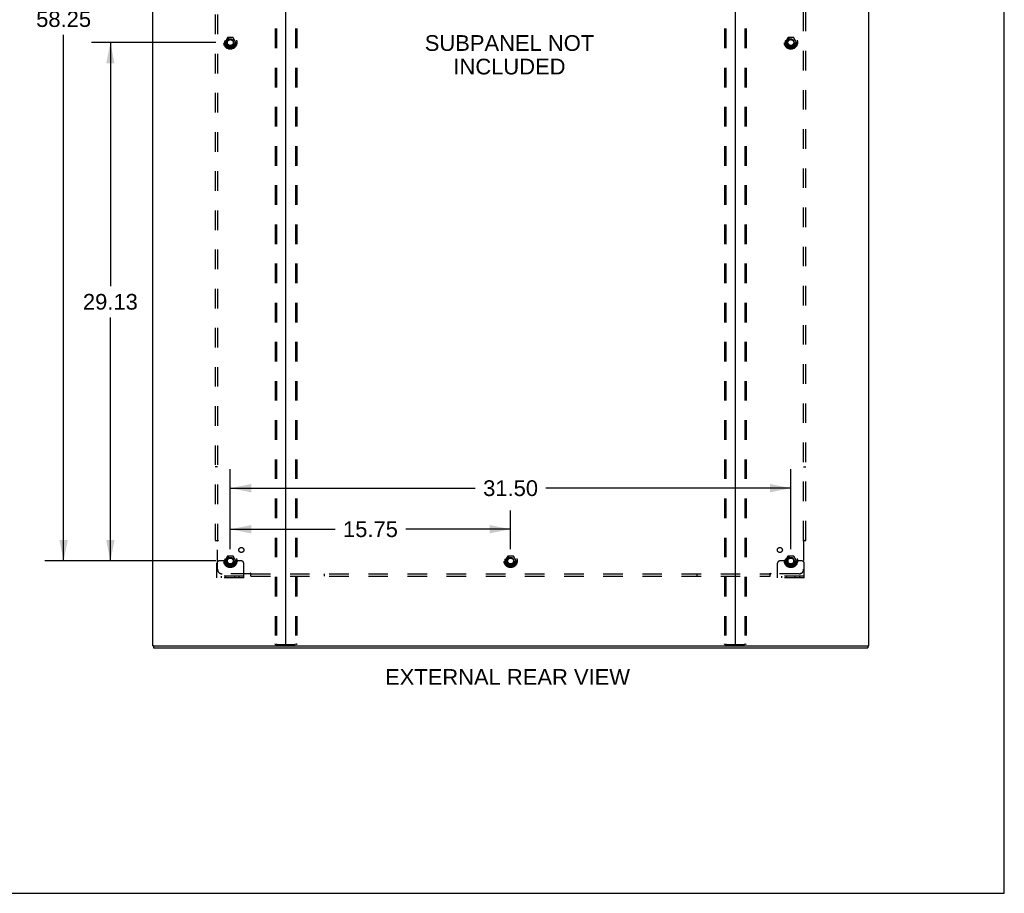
# Model space of a CAD drawing. Header units: inches. Extents: x 0 to 200, y 0 to 129.
# Tile 15 of 17: x 145 to 200, y 0 to 49. Entities that reach past the tile are written whole.
import ezdxf

# ---------------------------------------------------------------- set-up
doc = ezdxf.new("R2010")
doc.units = ezdxf.units.IN
doc.header["$LTSCALE"] = 11
doc.header["$MEASUREMENT"] = 0
doc.linetypes.add('HIDDEN', pattern=[0.2, 0.1, -0.1])
doc.layers.get('0').update_dxf_attribs({"linetype": 'CONTINUOUS'})
for name, color, linetype in [('DEFAULT_2', 8, 'HIDDEN'), ('DIMENSIONS', 7, 'CONTINUOUS'), ('SUBPANEL', 7, 'CONTINUOUS')]:
    doc.layers.add(name, color=color, linetype=linetype)
doc.styles.get("Standard").update_dxf_attribs({"font": 'arial.ttf'})
doc.dimstyles.new('DIMSTYLE_1', dxfattribs={"dimtxt": 0.882353, "dimasz": 1.176471, "dimexe": 0.09, "dimexo": 0.07, "dimgap": 0.0375, "dimtad": 0, "dimtih": 1, "dimtoh": 1, "dimzin": 4, "dimdsep": 46, "dimtxsty": 'Standard', "dimblk": '_FILLED', "dimblk1": '_FILLED', "dimblk2": '_FILLED', "dimcen": 0.09, "dimadec": 3, "dimazin": 1, "dimtfac": 1, "dimtdec": 3, "dimtofl": 0, "dimtmove": 0, "dimatfit": 3, "dimldrblk": '_FILLED', "dimfxl": 0, "dimtolj": 1, "dimtzin": 4, "dimarcsym": 0})

# ---------------------------------------------------------------- blocks, each defined once
blk = doc.blocks.new('_FILLED')
at = {"color": 0, "linetype": 'ByBlock'}
blk.add_solid([(0, 0), (-1, 0.2), (-1, -0.2)], dxfattribs=at)
blk = doc.blocks.new('*D3')
at = {"layer": 'DIMENSIONS', "color": 2, "linetype": 'Continuous'}
for p, q in [((156.505, 19.328), (156.505, 21.513)), ((172.255, 19.328), (172.255, 21.513)), ((156.505, 20.455), (162.398, 20.455)), ((172.255, 20.455), (166.363, 20.455))]:
    blk.add_line(p, q, dxfattribs=at)
at = {"layer": 'DIMENSIONS', "color": 2, "linetype": 'Continuous', "xscale": 1.1764705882, "yscale": 1.1764705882, "zscale": 1.1764705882, "rotation": 180}
blk.add_blockref('_FILLED', (156.505, 20.455), dxfattribs=at)
at = {"layer": 'DIMENSIONS', "color": 2, "linetype": 'Continuous', "xscale": 1.1764705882, "yscale": 1.1764705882, "zscale": 1.1764705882}
blk.add_blockref('_FILLED', (172.255, 20.455), dxfattribs=at)
at = {"layer": 'DIMENSIONS', "color": 2, "linetype": 'Continuous', "insert": (164.38, 20.896), "char_height": 0.8824, "width": 3.08332, "attachment_point": 2, "line_spacing_factor": 0.9}
blk.add_mtext('15.75', dxfattribs=at)
blk = doc.blocks.new('*D4')
at = {"layer": 'DIMENSIONS', "color": 2, "linetype": 'Continuous'}
for p, q in [((155.682, 76.92), (146.077, 76.92)), ((147.136, 76.92), (147.136, 49.995)), ((147.136, 18.67), (147.136, 48.231)), ((155.682, 18.67), (146.077, 18.67))]:
    blk.add_line(p, q, dxfattribs=at)
at = {"layer": 'DIMENSIONS', "color": 2, "linetype": 'Continuous', "xscale": 1.1764705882, "yscale": 1.1764705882, "zscale": 1.1764705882}
for p, rotation in [((147.136, 76.92), 90), ((147.136, 18.67), 270)]:
    blk.add_blockref('_FILLED', p, dxfattribs=dict(at, rotation=rotation))
at = {"layer": 'DIMENSIONS', "color": 2, "linetype": 'Continuous', "insert": (147.136, 49.554), "char_height": 0.8824, "width": 3.08332, "attachment_point": 2, "line_spacing_factor": 0.9}
blk.add_mtext('58.25', dxfattribs=at)
blk = doc.blocks.new('*D5')
at = {"layer": 'DIMENSIONS', "color": 2, "linetype": 'Continuous'}
for p, q in [((156.505, 19.328), (156.505, 23.82)), ((188.005, 19.328), (188.005, 23.82)), ((156.505, 22.761), (170.273, 22.761)), ((188.005, 22.761), (174.238, 22.761))]:
    blk.add_line(p, q, dxfattribs=at)
at = {"layer": 'DIMENSIONS', "color": 2, "linetype": 'Continuous', "xscale": 1.1764705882, "yscale": 1.1764705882, "zscale": 1.1764705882, "rotation": 180}
blk.add_blockref('_FILLED', (156.505, 22.761), dxfattribs=at)
at = {"layer": 'DIMENSIONS', "color": 2, "linetype": 'Continuous', "xscale": 1.1764705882, "yscale": 1.1764705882, "zscale": 1.1764705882}
blk.add_blockref('_FILLED', (188.005, 22.761), dxfattribs=at)
at = {"layer": 'DIMENSIONS', "color": 2, "linetype": 'Continuous', "insert": (172.255, 23.202), "char_height": 0.8824, "width": 3.08332, "attachment_point": 2, "line_spacing_factor": 0.9}
blk.add_mtext('31.50', dxfattribs=at)
blk = doc.blocks.new('*D6')
at = {"layer": 'DIMENSIONS', "color": 2, "linetype": 'Continuous'}
for p, q in [((155.682, 47.795), (148.704, 47.795)), ((149.763, 47.795), (149.763, 34.114)), ((149.763, 18.67), (149.763, 32.35)), ((155.682, 18.67), (148.704, 18.67))]:
    blk.add_line(p, q, dxfattribs=at)
at = {"layer": 'DIMENSIONS', "color": 2, "linetype": 'Continuous', "xscale": 1.1764705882, "yscale": 1.1764705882, "zscale": 1.1764705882}
for p, rotation in [((149.763, 47.795), 90), ((149.763, 18.67), 270)]:
    blk.add_blockref('_FILLED', p, dxfattribs=dict(at, rotation=rotation))
at = {"layer": 'DIMENSIONS', "color": 2, "linetype": 'Continuous', "insert": (149.763, 33.673), "char_height": 0.8824, "width": 3.08332, "attachment_point": 2, "line_spacing_factor": 0.9}
blk.add_mtext('29.13', dxfattribs=at)

msp = doc.modelspace()

# ---------------------------------------------------------------- linework, layer by layer
at = {"color": 7, "linetype": 'Continuous'}
for p, q in [((200, 0), (200, 129.412)), ((152.182, 13.899), (152.182, 13.795)), ((152.187, 13.899), (152.22, 13.899)), ((159.59, 13.899), (184.92, 13.899)), ((192.29, 13.899), (192.324, 13.899)), ((192.328, 13.899), (192.328, 13.795)), ((0, 0), (200, 0))]:
    msp.add_line(p, q, dxfattribs=at)
at = {"color": 3, "linetype": 'Continuous'}
for p, q in [((152.13, 81.691), (152.13, 13.899)), ((159.63, 13.939), (159.63, 81.651)), ((184.88, 81.651), (184.88, 13.939)), ((192.38, 13.899), (192.38, 81.691)), ((152.187, 13.899), (152.13, 13.899)), ((152.22, 13.899), (159.59, 13.899)), ((184.92, 13.899), (192.29, 13.899)), ((192.324, 13.899), (192.38, 13.899)), ((152.182, 13.795), (192.328, 13.795))]:
    msp.add_line(p, q, dxfattribs=at)
for centre, start, end in [((159.59, 13.939), 270, 360), ((184.92, 13.939), 180, 270)]:
    msp.add_arc(centre, 0.04, start, end, dxfattribs=at)
at = {"color": 7, "linetype": 'Continuous'}
for centre, start, end in [((159.67, 13.939), 180, 270), ((184.84, 13.939), 270, 360)]:
    msp.add_arc(centre, 0.04, start, end, dxfattribs=at)
at = {"layer": 'DEFAULT_2', "color": 8, "linetype": 'HIDDEN'}
for p, q in [((159.027, 81.577), (159.027, 14.012)), ((159.1, 81.577), (159.1, 14.012)), ((160.161, 81.577), (160.161, 14.012)), ((160.234, 81.577), (160.234, 14.012)), ((184.277, 81.577), (184.277, 14.012)), ((184.35, 81.577), (184.35, 14.012)), ((185.411, 81.577), (185.411, 14.012)), ((185.484, 81.577), (185.484, 14.012)), ((156.342, 48.067), (156.188, 47.8)), ((156.188, 47.79), (156.342, 47.522)), ((156.66, 48.072), (156.351, 48.072)), ((156.823, 47.8), (156.669, 48.067)), ((156.669, 47.522), (156.823, 47.79)), ((187.842, 48.067), (187.688, 47.8)), ((187.688, 47.79), (187.842, 47.522)), ((188.16, 48.072), (187.851, 48.072)), ((188.323, 47.8), (188.169, 48.067)), ((188.169, 47.522), (188.323, 47.79)), ((156.66, 47.517), (156.351, 47.517)), ((188.16, 47.517), (187.851, 47.517)), ((156.342, 18.942), (156.188, 18.675)), ((156.66, 18.947), (156.351, 18.947)), ((156.823, 18.675), (156.669, 18.942)), ((172.092, 18.942), (171.938, 18.675)), ((172.41, 18.947), (172.101, 18.947)), ((172.573, 18.675), (172.419, 18.942)), ((187.842, 18.942), (187.688, 18.675)), ((188.16, 18.947), (187.851, 18.947)), ((188.323, 18.675), (188.169, 18.942)), ((155.755, 17.722), (155.755, 18.545)), ((155.97, 18.67), (155.88, 18.67)), ((156.091, 18.67), (155.97, 18.67)), ((156.33, 18.67), (156.091, 18.67)), ((156.188, 18.665), (156.342, 18.397)), ((156.66, 18.392), (156.351, 18.392)), ((156.669, 18.397), (156.823, 18.665)), ((156.68, 18.67), (156.92, 18.67)), ((157.041, 18.67), (156.92, 18.67)), ((157.13, 18.67), (157.041, 18.67)), ((157.255, 17.722), (157.255, 18.545)), ((171.938, 18.665), (172.092, 18.397)), ((172.41, 18.392), (172.101, 18.392)), ((172.419, 18.397), (172.573, 18.665)), ((187.255, 17.722), (187.255, 18.545)), ((187.47, 18.67), (187.38, 18.67)), ((187.591, 18.67), (187.47, 18.67)), ((187.83, 18.67), (187.591, 18.67)), ((187.688, 18.665), (187.842, 18.397)), ((188.16, 18.392), (187.851, 18.392)), ((188.169, 18.397), (188.323, 18.665)), ((188.18, 18.67), (188.42, 18.67)), ((188.541, 18.67), (188.42, 18.67)), ((188.63, 18.67), (188.541, 18.67)), ((188.755, 17.722), (188.755, 18.545)), ((157.255, 17.826), (155.755, 17.826)), ((157.255, 17.722), (155.755, 17.722)), ((156.002, 17.722), (156.002, 17.826)), ((156.258, 17.722), (156.258, 17.826)), ((156.752, 17.722), (156.752, 17.826)), ((157.008, 17.722), (157.008, 17.826)), ((188.755, 17.826), (187.255, 17.826)), ((188.755, 17.722), (187.255, 17.722)), ((187.502, 17.722), (187.502, 17.826)), ((187.758, 17.722), (187.758, 17.826)), ((188.252, 17.722), (188.252, 17.826)), ((188.508, 17.722), (188.508, 17.826)), ((159.048, 13.982), (160.213, 13.982)), ((184.298, 13.982), (185.463, 13.982))]:
    msp.add_line(p, q, dxfattribs=at)
for points in [[(159.048, 13.982), (159.042, 13.983), (159.037, 13.986), (159.033, 13.991), (159.029, 13.997), (159.027, 14.004), (159.027, 14.012)], [(159.1, 14.012), (159.101, 14.004), (159.103, 13.997), (159.106, 13.991), (159.111, 13.986), (159.116, 13.983), (159.121, 13.982)], [(160.14, 13.982), (160.145, 13.983), (160.15, 13.986), (160.155, 13.991), (160.158, 13.997), (160.16, 14.004), (160.161, 14.012)], [(160.234, 14.012), (160.233, 14.004), (160.231, 13.997), (160.228, 13.991), (160.224, 13.986), (160.219, 13.983), (160.213, 13.982)], [(184.298, 13.982), (184.292, 13.983), (184.287, 13.986), (184.283, 13.991), (184.279, 13.997), (184.277, 14.004), (184.277, 14.012)], [(184.35, 14.012), (184.351, 14.004), (184.353, 13.997), (184.356, 13.991), (184.361, 13.986), (184.366, 13.983), (184.371, 13.982)], [(185.39, 13.982), (185.395, 13.983), (185.4, 13.986), (185.405, 13.991), (185.408, 13.997), (185.41, 14.004), (185.411, 14.012)], [(185.484, 14.012), (185.483, 14.004), (185.481, 13.997), (185.478, 13.991), (185.474, 13.986), (185.469, 13.983), (185.463, 13.982)]]:
    msp.add_lwpolyline(points, dxfattribs=at)
for centre, radius in [((156.505, 47.795), 0.372), ((156.505, 47.795), 0.356), ((188.005, 47.795), 0.372), ((188.005, 47.795), 0.356), ((156.505, 47.795), 0.312), ((156.505, 47.795), 0.204), ((156.505, 47.795), 0.188), ((156.505, 47.795), 0.183), ((156.505, 47.795), 0.165), ((188.005, 47.795), 0.312), ((188.005, 47.795), 0.204), ((188.005, 47.795), 0.188), ((188.005, 47.795), 0.183), ((188.005, 47.795), 0.165), ((156.505, 18.67), 0.372), ((156.505, 18.67), 0.356), ((156.505, 18.67), 0.312), ((156.505, 18.67), 0.204), ((156.505, 18.67), 0.188), ((156.505, 18.67), 0.183), ((156.505, 18.67), 0.165), ((172.255, 18.67), 0.372), ((172.255, 18.67), 0.356), ((172.255, 18.67), 0.312), ((172.255, 18.67), 0.204), ((172.255, 18.67), 0.188), ((172.255, 18.67), 0.183), ((172.255, 18.67), 0.165), ((188.005, 18.67), 0.372), ((188.005, 18.67), 0.356), ((188.005, 18.67), 0.312), ((188.005, 18.67), 0.204), ((188.005, 18.67), 0.188), ((188.005, 18.67), 0.183), ((188.005, 18.67), 0.165)]:
    msp.add_circle(centre, radius, dxfattribs=at)
for centre, radius, start, end in [((156.197, 47.795), 0.01, 150.0127, 209.9883), ((156.351, 48.062), 0.01, 90.0124, 149.9892), ((156.66, 48.062), 0.01, 30.012, 89.9887), ((156.814, 47.795), 0.01, 330.0127, 29.9883), ((187.697, 47.795), 0.01, 150.0127, 209.9883), ((187.851, 48.062), 0.01, 90.0124, 149.9892), ((188.16, 48.062), 0.01, 30.012, 89.9887), ((188.314, 47.795), 0.01, 330.0127, 29.9883), ((156.351, 47.527), 0.01, 210.012, 269.9887), ((156.66, 47.527), 0.01, 270.0124, 329.9892), ((187.851, 47.527), 0.01, 210.012, 269.9887), ((188.16, 47.527), 0.01, 270.0124, 329.9892), ((156.351, 18.937), 0.01, 90.0124, 149.9892), ((156.66, 18.937), 0.01, 30.012, 89.9887), ((172.101, 18.937), 0.01, 90.0124, 149.9892), ((172.41, 18.937), 0.01, 30.012, 89.9887), ((187.851, 18.937), 0.01, 90.0124, 149.9892), ((188.16, 18.937), 0.01, 30.012, 89.9887), ((155.88, 18.545), 0.125, 90, 180), ((156.197, 18.67), 0.01, 150.0127, 209.9883), ((156.505, 18.67), 0.175, 180, 360), ((156.351, 18.402), 0.01, 210.012, 269.9887), ((156.66, 18.402), 0.01, 270.0124, 329.9892), ((156.814, 18.67), 0.01, 330.0127, 29.9883), ((157.13, 18.545), 0.125, 0, 90), ((171.947, 18.67), 0.01, 150.0127, 209.9883), ((172.101, 18.402), 0.01, 210.012, 269.9887), ((172.41, 18.402), 0.01, 270.0124, 329.9892), ((172.564, 18.67), 0.01, 330.0127, 29.9883), ((187.38, 18.545), 0.125, 90, 180), ((187.697, 18.67), 0.01, 150.0127, 209.9883), ((188.005, 18.67), 0.175, 180, 360), ((187.851, 18.402), 0.01, 210.012, 269.9887), ((188.16, 18.402), 0.01, 270.0124, 329.9892), ((188.314, 18.67), 0.01, 330.0127, 29.9883), ((188.63, 18.545), 0.125, 0, 90)]:
    msp.add_arc(centre, radius, start, end, dxfattribs=at)
at = {"layer": 'SUBPANEL', "color": 8, "linetype": 'HIDDEN'}
for p, q in [((155.662, 75.763), (155.662, 19.826)), ((155.787, 75.763), (155.787, 19.826)), ((188.724, 19.826), (188.724, 75.763)), ((188.849, 19.826), (188.849, 75.763)), ((155.787, 23.951), (155.662, 23.951)), ((188.724, 23.951), (188.849, 23.951)), ((155.662, 19.826), (155.828, 19.826)), ((155.768, 19.809), (155.774, 19.802)), ((155.787, 18.201), (155.787, 19.79)), ((188.683, 19.826), (188.849, 19.826)), ((188.724, 19.79), (188.724, 18.201)), ((157.626, 17.951), (156.037, 17.951)), ((157.662, 17.826), (157.662, 17.992)), ((157.662, 17.951), (186.849, 17.951)), ((157.662, 17.826), (186.849, 17.826)), ((161.787, 17.951), (161.787, 17.826)), ((182.724, 17.951), (182.724, 17.826)), ((186.849, 17.826), (186.849, 17.992)), ((186.866, 17.932), (186.873, 17.938)), ((188.474, 17.951), (186.885, 17.951))]:
    msp.add_line(p, q, dxfattribs=at)
for points in [[(155.748, 19.826), (155.75, 19.824), (155.752, 19.823), (155.754, 19.821), (155.756, 19.819), (155.758, 19.818), (155.76, 19.816), (155.762, 19.815), (155.763, 19.813), (155.765, 19.812), (155.766, 19.81), (155.768, 19.809)], [(155.774, 19.802), (155.776, 19.8), (155.778, 19.798), (155.78, 19.797), (155.782, 19.795), (155.784, 19.793), (155.785, 19.792), (155.787, 19.79)], [(155.828, 19.826), (155.827, 19.824), (155.826, 19.822), (155.825, 19.821), (155.824, 19.819), (155.823, 19.818), (155.822, 19.816), (155.821, 19.814), (155.819, 19.813), (155.818, 19.811), (155.816, 19.81), (155.814, 19.809), (155.812, 19.807), (155.81, 19.806), (155.808, 19.805), (155.806, 19.803), (155.804, 19.802), (155.801, 19.801), (155.799, 19.799), (155.797, 19.798), (155.794, 19.796), (155.792, 19.795), (155.79, 19.793), (155.788, 19.792), (155.787, 19.79)], [(188.683, 19.826), (188.684, 19.824), (188.685, 19.822), (188.686, 19.821), (188.686, 19.819), (188.688, 19.818), (188.689, 19.816), (188.69, 19.814), (188.692, 19.813), (188.693, 19.811), (188.695, 19.81), (188.697, 19.809), (188.699, 19.807), (188.701, 19.806), (188.703, 19.805), (188.705, 19.803), (188.709, 19.801)], [(188.709, 19.801), (188.712, 19.799), (188.714, 19.798), (188.716, 19.796), (188.719, 19.795), (188.721, 19.793), (188.722, 19.792), (188.724, 19.79)], [(188.743, 19.809), (188.736, 19.802), (188.735, 19.8), (188.733, 19.798), (188.731, 19.797), (188.729, 19.795), (188.727, 19.793), (188.726, 19.792), (188.724, 19.79)], [(188.763, 19.826), (188.761, 19.824), (188.758, 19.823), (188.756, 19.821), (188.754, 19.819), (188.753, 19.818), (188.751, 19.816), (188.749, 19.815), (188.747, 19.813), (188.746, 19.812), (188.744, 19.81), (188.743, 19.809)], [(157.636, 17.965), (157.635, 17.963), (157.634, 17.961), (157.632, 17.958), (157.631, 17.956), (157.629, 17.954), (157.628, 17.952), (157.626, 17.951)], [(157.645, 17.932), (157.638, 17.938), (157.636, 17.94), (157.634, 17.942), (157.633, 17.944), (157.631, 17.946), (157.629, 17.948), (157.628, 17.949), (157.626, 17.951)], [(157.662, 17.992), (157.66, 17.991), (157.658, 17.99), (157.657, 17.989), (157.655, 17.988), (157.653, 17.987), (157.652, 17.986), (157.65, 17.985), (157.649, 17.983), (157.647, 17.982), (157.646, 17.98), (157.645, 17.978), (157.643, 17.976), (157.642, 17.974), (157.641, 17.972), (157.639, 17.97), (157.636, 17.965)], [(157.662, 17.912), (157.66, 17.914), (157.659, 17.916), (157.657, 17.919), (157.655, 17.92), (157.654, 17.922), (157.652, 17.924), (157.651, 17.926), (157.649, 17.927), (157.648, 17.929), (157.646, 17.931), (157.645, 17.932)], [(186.849, 17.992), (186.851, 17.991), (186.853, 17.99), (186.854, 17.989), (186.856, 17.988), (186.857, 17.987), (186.859, 17.986), (186.86, 17.985), (186.862, 17.983), (186.863, 17.982), (186.865, 17.98), (186.866, 17.978), (186.868, 17.976), (186.869, 17.974), (186.87, 17.972), (186.872, 17.97)], [(186.849, 17.912), (186.851, 17.914), (186.852, 17.916), (186.854, 17.919), (186.855, 17.92), (186.857, 17.922), (186.859, 17.924), (186.86, 17.926), (186.862, 17.927), (186.863, 17.929), (186.865, 17.931), (186.866, 17.932)], [(186.872, 17.97), (186.874, 17.965), (186.876, 17.963), (186.877, 17.961), (186.879, 17.958), (186.88, 17.956), (186.882, 17.954), (186.883, 17.952), (186.885, 17.951)], [(186.873, 17.938), (186.875, 17.94), (186.876, 17.942), (186.878, 17.944), (186.88, 17.946), (186.882, 17.948), (186.883, 17.949), (186.885, 17.951)]]:
    msp.add_lwpolyline(points, dxfattribs=at)
for centre, radius in [((156.505, 47.795), 0.25), ((188.005, 47.795), 0.25), ((157.124, 19.288), 0.141), ((187.387, 19.288), 0.141), ((156.505, 18.67), 0.25), ((172.255, 18.67), 0.25), ((188.005, 18.67), 0.25)]:
    msp.add_circle(centre, radius, dxfattribs=at)
for centre, start, end in [((156.037, 18.201), 180, 270), ((188.474, 18.201), 270, 360)]:
    msp.add_arc(centre, 0.25, start, end, dxfattribs=at)

# ---------------------------------------------------------------- texts
at = {"layer": 'DIMENSIONS', "color": 2, "linetype": 'Continuous', "char_height": 0.88235, "attachment_point": 2, "line_spacing_factor": 0.9}
for s, insert, width in [('SUBPANEL NOT\\PINCLUDED', (172.192, 48.211), 9.50251), ('EXTERNAL REAR VIEW', (172.083, 12.595), 13.73715)]:
    msp.add_mtext(s, dxfattribs=dict(at, insert=insert, width=width))

# ---------------------------------------------------------------- dimensions: what is measured, and where the dimension line sits
at = {"layer": 'DIMENSIONS', "color": 2, "linetype": 'Continuous'}
for base, p1, p2, angle, picture, middle in [((147.136, 76.92), (155.752, 18.67), (155.752, 76.92), 90, '*D4', (147.136, 49.108)), ((149.763160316, 18.669507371), (155.751881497, 47.794507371), (155.751881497, 18.669507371), 270, '*D6', (149.751446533, 33.227085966))]:
    dim = msp.add_linear_dim(base=base, p1=p1, p2=p2, angle=angle, dimstyle='DIMSTYLE_1', dxfattribs=at)
    dim.commit()
    dim.dimension.update_dxf_attribs({"geometry": picture, "text_midpoint": middle, "dimtype": 160})
for base, p2, picture, middle in [((188.005, 22.761), (188.005, 19.258), '*D5', (172.254, 22.756)), ((172.255, 20.455), (172.255, 19.258), '*D3', (164.421, 20.45))]:
    dim = msp.add_linear_dim(base=base, p1=(156.505, 19.258), p2=p2, dimstyle='DIMSTYLE_1', dxfattribs=at)
    dim.commit()
    dim.dimension.update_dxf_attribs({"geometry": picture, "text_midpoint": middle, "dimtype": 160})

doc.saveas('drawing.dxf')
